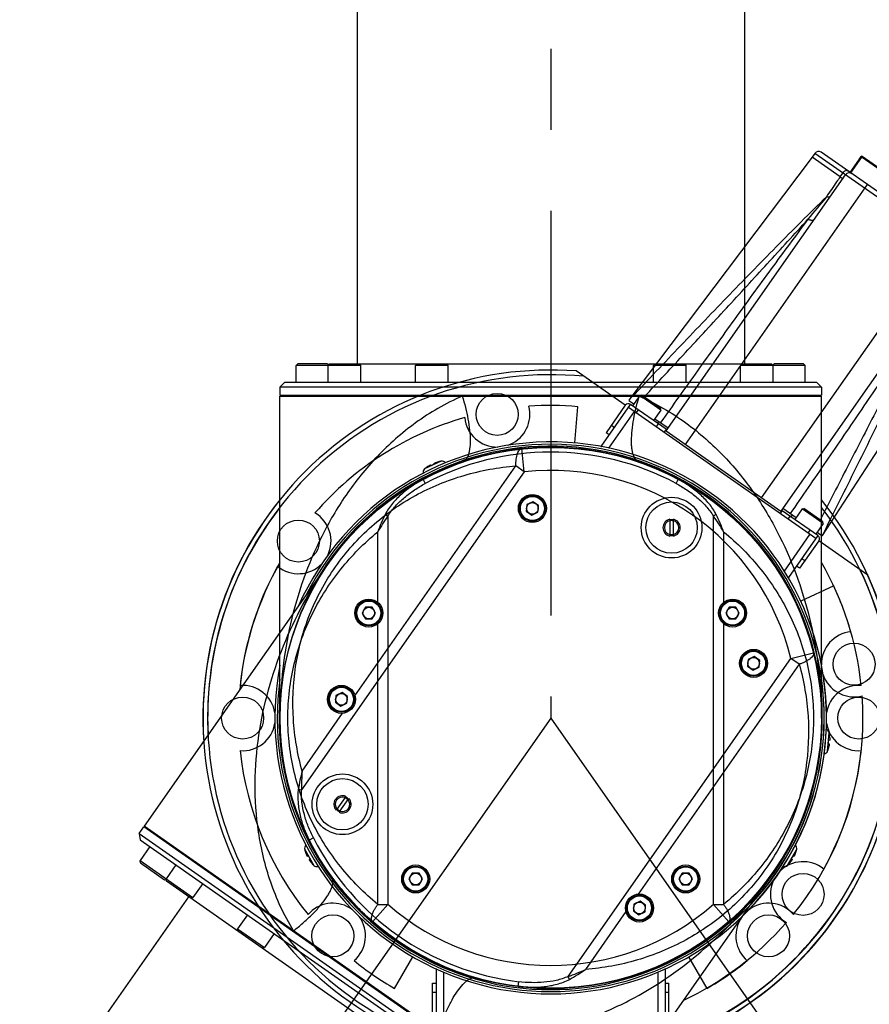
# Model space of a CAD drawing. Header units: millimetres. Extents: x 20 to 4180, y 42 to 2950.
# Tile 77 of 128: x 2436 to 2618, y 1989 to 2200. Entities that reach past the tile are written whole.
import ezdxf

# ---------------------------------------------------------------- set-up
doc = ezdxf.new("R2010")
doc.units = ezdxf.units.MM
doc.header["$LTSCALE"] = 231.275
doc.header["$PDMODE"] = 3
doc.header["$PDSIZE"] = 0.3
doc.linetypes.add('CENTER', pattern=[0.6, 0.375, -0.075, 0.075, -0.075])
doc.layers.get('0').update_dxf_attribs({"linetype": 'CONTINUOUS'})
doc.layers.get('Defpoints').update_dxf_attribs({"linetype": 'CONTINUOUS'})
for name, color, linetype in [('BASE_ASM_PBL25', 7, 'CONTINUOUS'), ('DEFAULT_1', 7, 'CENTER'), ('MIDDLE_ASM_PBL27', 7, 'CONTINUOUS'), ('new_view_6_VBL24', 7, 'CONTINUOUS')]:
    doc.layers.add(name, color=color, linetype=linetype)
doc.styles.get("Standard").update_dxf_attribs({"font": 'malgun.ttf'})
doc.dimstyles.new('DIMSTYLE_3', dxfattribs={"dimtxt": 20, "dimasz": 7.5, "dimexe": 1, "dimexo": 0.5, "dimgap": 4, "dimtad": 1, "dimdec": 1, "dimdsep": 46, "dimtxsty": 'Standard', "dimblk": '_FILLED', "dimblk1": '_FILLED', "dimblk2": '_FILLED', "dimcen": 0.09, "dimclrt": 134, "dimazin": 2, "dimtp": 0.5, "dimtm": 0.5, "dimtfac": 1, "dimtdec": 65535, "dimtofl": 0, "dimtmove": 0, "dimatfit": 3, "dimldrblk": '_FILLED', "dimfxl": 1, "dimtolj": 1, "dimarcsym": 0})
doc.dimstyles.new('DIMSTYLE_4', dxfattribs={"dimtxt": 20, "dimasz": 7.5, "dimexe": 1, "dimexo": 0.5, "dimtad": 1, "dimdsep": 46, "dimtxsty": 'Standard', "dimblk": '_FILLED', "dimblk1": '_FILLED', "dimblk2": '_FILLED', "dimcen": 0.09, "dimclrt": 134, "dimazin": 2, "dimtp": 1.2, "dimtm": 1.2, "dimtfac": 1, "dimtofl": 0, "dimtmove": 0, "dimatfit": 1, "dimldrblk": '_FILLED', "dimfxl": 1, "dimtolj": 1, "dimarcsym": 0})
doc.dimstyles.new('DIMSTYLE_5', dxfattribs={"dimtxt": 20, "dimasz": 7.5, "dimexe": 1, "dimexo": 0.5, "dimtad": 1, "dimdsep": 46, "dimtxsty": 'Standard', "dimblk": '_FILLED', "dimblk1": '_FILLED', "dimblk2": '_FILLED', "dimcen": 0.09, "dimclrt": 134, "dimazin": 2, "dimtp": 0.5, "dimtm": 0.5, "dimtfac": 1, "dimtofl": 0, "dimtmove": 0, "dimatfit": 1, "dimldrblk": '_FILLED', "dimfxl": 1, "dimtolj": 1, "dimarcsym": 0})

# ---------------------------------------------------------------- blocks, each defined once
blk = doc.blocks.new('_FILLED')
at = {"color": 0, "linetype": 'ByBlock'}
blk.add_solid([(0, 0), (-1, 0.2), (-1, -0.2)], dxfattribs=at)
blk = doc.blocks.new('*D6')
at = {"color": 0, "lineweight": -2, "transparency": 16777216}
for p, q in [((2550, 2577.59), (2550, 2659.56)), ((2247.44, 1617.99), (2200.42, 1550.84))]:
    blk.add_line(p, q, dxfattribs=at)
blk.add_arc((2550, 2050.09), 608.47, 90.70623, 234.29377, dxfattribs=at)
at = {"layer": 'Defpoints', "color": 0, "transparency": 16777216}
for p in [(2550, 2577.09), (2550, 2571.01), (2095.46, 2454.6), (2251.22, 1623.38), (2247.73, 1618.4)]:
    blk.add_point(p, dxfattribs=at)
at = {"color": 0, "lineweight": -2, "transparency": 16777216, "xscale": 7.5, "yscale": 7.5, "zscale": 7.5}
for p, rotation in [((2550, 2658.56), 0.35311459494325), ((2200.99, 1551.66), 324.6468854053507)]:
    blk.add_blockref('_FILLED', p, dxfattribs=dict(at, rotation=rotation))
at = {"color": 134, "transparency": 16777216, "insert": (1940.44, 2242.28), "char_height": 20, "width": 59.3333, "attachment_point": 2, "rotation": 72.5, "line_spacing_factor": 0.9}
blk.add_mtext('\\A1;145°', dxfattribs=at)
blk = doc.blocks.new('*D7')
at = {"color": 0, "lineweight": -2, "transparency": 16777216}
for p, q in [((2974.66, 2371.36), (3034.9, 2416.94)), ((3034.9, 2416.94), (3115.84, 2416.94)), ((2549.91, 2050.09), (2550.09, 2050.09)), ((2550, 2050), (2550, 2050.18))]:
    blk.add_line(p, q, dxfattribs=at)
at = {"layer": 'Defpoints', "color": 0, "transparency": 16777216}
for p in [(2968.68, 2366.84), (2131.32, 1733.34)]:
    blk.add_point(p, dxfattribs=at)
at = {"color": 0, "lineweight": -2, "transparency": 16777216, "xscale": 7.5, "yscale": 7.5, "zscale": 7.5, "rotation": 217.1089430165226}
blk.add_blockref('_FILLED', (2968.68, 2366.84), dxfattribs=at)
at = {"color": 134, "transparency": 16777216, "insert": (3031.68, 2444.23), "char_height": 20, "width": 88, "attachment_point": 1, "line_spacing_factor": 0.9}
blk.add_mtext('\\A1;%%C1050', dxfattribs=at)
blk = doc.blocks.new('*D8')
at = {"color": 0, "lineweight": -2, "transparency": 16777216}
for p, q in [((2739.09, 2130.12), (3100.7, 2283.17)), ((3100.7, 2283.17), (3202.27, 2283.17)), ((2549.91, 2050.09), (2550.09, 2050.09)), ((2550, 2050), (2550, 2050.18))]:
    blk.add_line(p, q, dxfattribs=at)
at = {"layer": 'Defpoints', "color": 0, "transparency": 16777216}
for p in [(2732.18, 2127.2), (2367.82, 1972.98)]:
    blk.add_point(p, dxfattribs=at)
at = {"color": 0, "lineweight": -2, "transparency": 16777216, "xscale": 7.5, "yscale": 7.5, "zscale": 7.5, "rotation": 202.9404334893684}
blk.add_blockref('_FILLED', (2732.18, 2127.2), dxfattribs=at)
at = {"color": 134, "transparency": 16777216, "insert": (3097.09, 2310.47), "char_height": 20, "width": 109.4074, "attachment_point": 1, "line_spacing_factor": 0.9}
blk.add_mtext('\\A1;%%C395.65', dxfattribs=at)
blk = doc.blocks.new('BASE_ASM_PBL25', base_point=(2630.33, 1941.71))
at = {"layer": 'BASE_ASM_PBL25', "color": 7}
for p, q in [((2577.63, 1971.82), (2579.59, 1968.43)), ((2577.63, 1971.82), (2577.67, 1971.66)), ((2577.68, 1971.67), (2577.67, 1971.66)), ((2681.07, 1968.43), (2683.03, 1971.82)), ((2682.99, 1971.66), (2682.98, 1971.67)), ((2682.99, 1971.66), (2683.03, 1971.82)), ((2578.4, 1970.43), (2578.24, 1970.34)), ((2578.61, 1969.7), (2578.76, 1969.79)), ((2579.47, 1968.55), (2579.48, 1968.55)), ((2681.18, 1968.55), (2681.19, 1968.55)), ((2681.89, 1969.79), (2682.05, 1969.7)), ((2682.41, 1970.34), (2682.26, 1970.43)), ((2578.77, 1958.32), (2578.34, 1957.87)), ((2596.88, 1942.05), (2600.78, 1948.81)), ((2659.88, 1948.81), (2663.78, 1942.05)), ((2671.99, 1948.43), (2672.44, 1948)), ((2605.93, 1946.16), (2605.83, 1946.16)), ((2605.83, 1935.19), (2605.83, 1946.16)), ((2607.33, 1945.55), (2607.33, 1935.99)), ((2653.33, 1935.99), (2653.33, 1945.55)), ((2654.83, 1946.16), (2654.72, 1946.16)), ((2654.83, 1946.16), (2654.83, 1935.19)), ((2605.03, 1943.19), (2605.83, 1943.19)), ((2605.03, 1935.99), (2605.03, 1943.19)), ((2605.83, 1941.19), (2605.03, 1941.19)), ((2654.83, 1943.19), (2655.63, 1943.19)), ((2655.63, 1941.19), (2654.83, 1941.19)), ((2655.63, 1935.99), (2655.63, 1943.19)), ((2592.19, 1935.99), (2605.03, 1935.99)), ((2605.83, 1935.99), (2654.83, 1935.99)), ((2605.83, 1935.19), (2615.13, 1935.19)), ((2606.38, 1932.44), (2606.38, 1935.19)), ((2607.83, 1935.99), (2607.83, 1935.19)), ((2611.88, 1932.44), (2611.88, 1935.19)), ((2612.85, 1935.01), (2612.85, 1934.69)), ((2613.13, 1935.19), (2613.13, 1935.99)), ((2615.13, 1935.99), (2615.13, 1935.19)), ((2645.33, 1935.49), (2615.33, 1935.49)), ((2615.33, 1868.49), (2615.33, 1935.49)), ((2620.33, 1935.49), (2620.33, 1867.49)), ((2640.33, 1867.49), (2640.33, 1935.49)), ((2645.33, 1935.49), (2645.33, 1868.49)), ((2645.53, 1935.19), (2645.53, 1935.99)), ((2645.53, 1935.19), (2654.83, 1935.19)), ((2647.53, 1935.99), (2647.53, 1935.19)), ((2647.8, 1934.69), (2647.81, 1935.01)), ((2648.78, 1932.44), (2648.78, 1935.19)), ((2652.83, 1935.19), (2652.83, 1935.99)), ((2654.28, 1932.44), (2654.28, 1935.19)), ((2655.63, 1935.99), (2668.46, 1935.99)), ((2606.38, 1934.69), (2605.03, 1934.69)), ((2605.03, 1934.69), (2605.04, 1934.62)), ((2605.03, 1934.63), (2607.33, 1869.49)), ((2615.33, 1934.69), (2611.88, 1934.69)), ((2648.78, 1934.69), (2645.33, 1934.69)), ((2653.33, 1869.49), (2655.63, 1934.65)), ((2655.63, 1934.69), (2654.28, 1934.69)), ((2606.38, 1932.44), (2611.88, 1932.44)), ((2606.38, 1932.44), (2606.63, 1932.19)), ((2606.63, 1932.19), (2611.63, 1932.19)), ((2611.88, 1932.44), (2611.63, 1932.19)), ((2648.78, 1932.44), (2654.28, 1932.44)), ((2648.78, 1932.44), (2649.03, 1932.19)), ((2649.03, 1932.19), (2654.03, 1932.19)), ((2654.28, 1932.44), (2654.03, 1932.19)), ((2646.02, 1869.49), (2653.33, 1869.49)), ((2646.02, 1869.49), (2646.02, 1868.49)), ((2653.33, 1868.49), (2653.33, 1869.49)), ((2607.33, 1868.49), (2653.33, 1868.49)), ((2608.33, 1867.49), (2652.33, 1867.49)), ((2644.65, 1863.39), (2644.65, 1867.49)), ((2644.67, 1863.39), (2644.67, 1867.49)), ((2644.79, 1867.49), (2644.79, 1863.39)), ((2644.83, 1863.39), (2644.83, 1867.49)), ((2615.83, 1863.39), (2644.79, 1863.39)), ((2616.03, 1863.19), (2644.63, 1863.19)), ((2644.77, 1863.29), (2644.8, 1863.29)), ((2644.79, 1864.09), (2644.8, 1863.29))]:
    blk.add_line(p, q, dxfattribs=at)
for centre in [(2564.33, 1999.99), (2696.33, 1999.99), (2583.66, 1953.32), (2677, 1953.32)]:
    blk.add_circle(centre, 4.5, dxfattribs=at)
for centre, radius, start, end in [((2630.33, 1999.99), 74.5, 141.1303, 239.2112), ((2630.33, 1999.99), 74.5, 300.7888, 38.8697), ((2630.33, 1999.99), 73.5, 142.1078, 240.5457), ((2630.33, 1999.99), 73.5, 299.4543, 37.8922), ((2630.33, 1999.99), 66.9, 150.1151, 174.0116), ((2630.33, 1999.99), 66.9, 5.9884, 29.8849), ((2630.33, 1999.99), 59.1, 168.9464, 11.0536), ((2564.33, 1999.99), 7, 9.0034, 94.3827), ((2630.33, 1999.99), 58.6, 171.8215, 8.1785), ((2696.33, 1999.99), 7, 85.6173, 170.9865), ((2630.33, 1999.99), 58.2, 175.2505, 4.7495), ((2564.33, 1999.99), 7, 265.6173, 350.9865), ((2696.33, 1999.99), 7, 189.0034, 274.3827), ((2630.33, 1999.99), 66.9, 185.9884, 219.0116), ((2630.33, 1999.99), 66.9, 320.9884, 354.0116), ((2578.6, 1972.06), 1, 136.1452, 193.743), ((2584.43, 1973.49), 6.99, 195.0784, 202.465), ((2676.23, 1973.49), 6.99, 337.535, 344.9216), ((2682.06, 1972.06), 1, 346.257, 43.8548), ((2584.43, 1973.49), 6.76, 206.8933, 213.1072), ((2584.43, 1973.49), 6.99, 217.535, 224.9216), ((2584.43, 1973.49), 7, 224.9006, 226.257), ((2676.23, 1973.49), 7, 313.743, 315.0994), ((2676.23, 1973.49), 6.99, 315.0784, 322.465), ((2676.23, 1973.49), 6.76, 326.8933, 333.1072), ((2580.28, 1969.15), 1, 226.257, 283.9274), ((2680.38, 1969.15), 1, 256.0726, 313.743), ((2583.66, 1953.32), 7, 54.1349, 134.3389), ((2677, 1953.32), 7, 40.6173, 125.8644), ((2583.66, 1953.32), 7, 310.6173, 36.0274), ((2677, 1953.32), 7, 143.974, 224.3389), ((2630.33, 1999.99), 66.9, 230.9884, 240), ((2630.33, 1999.99), 66.9, 300, 309.0116), ((2603.83, 1946.16), 2, 0, 1.4476), ((2656.83, 1946.16), 2, 178.5524, 180), ((2605.83, 1935.99), 0.8, 180, 270), ((2611.85, 1934.99), 1, 1.1459, 11.5406), ((2648.81, 1934.99), 1, 168.4594, 178.8541), ((2654.83, 1935.99), 0.8, 270, 360), ((2611.06, 1934.19), 1, 30.011, 35.4439), ((2649.59, 1934.19), 1, 144.5561, 149.989), ((26.66, 2084.47), 2627.68, 355.42084, 355.55636), ((2644.33, 1868.49), 1, 270, 360), ((2652.33, 1868.49), 1, 270, 360), ((2644.59, 1863.39), 0.2, 269.9254, 359.9265), ((2644.63, 1863.39), 0.2, 270.0031, 329.9974)]:
    blk.add_arc(centre, radius, start, end, dxfattribs=at)
for points, knots in [([(2578.24, 1970.34), (2578.24, 1970.34), (2578.23, 1970.34), (2578.21, 1970.35), (2578.2, 1970.37), (2578.17, 1970.41), (2578.12, 1970.5), (2578.05, 1970.63), (2578, 1970.75), (2577.97, 1970.82)], [0, 0, 0, 0, 0.029508, 0.054619, 0.087956, 0.179467, 0.302146, 0.622344, 1, 1, 1, 1]), ([(2682.69, 1970.82), (2682.66, 1970.75), (2682.61, 1970.63), (2682.54, 1970.5), (2682.49, 1970.41), (2682.46, 1970.37), (2682.44, 1970.35), (2682.43, 1970.34), (2682.42, 1970.34), (2682.41, 1970.34)], [0, 0, 0, 0, 0.377656, 0.697854, 0.820533, 0.912044, 0.945381, 0.970492, 1, 1, 1, 1]), ([(2578.88, 1969.23), (2578.84, 1969.28), (2578.77, 1969.39), (2578.68, 1969.52), (2578.63, 1969.6), (2578.61, 1969.65), (2578.61, 1969.67), (2578.6, 1969.69), (2578.61, 1969.7), (2578.61, 1969.7)], [0, 0, 0, 0, 0.377656, 0.697854, 0.820533, 0.912044, 0.945381, 0.970492, 1, 1, 1, 1]), ([(2682.05, 1969.7), (2682.05, 1969.7), (2682.05, 1969.69), (2682.05, 1969.67), (2682.04, 1969.65), (2682.02, 1969.6), (2681.97, 1969.52), (2681.89, 1969.39), (2681.81, 1969.28), (2681.77, 1969.23)], [0, 0, 0, 0, 0.029508, 0.054619, 0.087956, 0.179467, 0.302146, 0.622344, 1, 1, 1, 1]), ([(2605.04, 1934.62), (2605.78, 1929.62), (2607.27, 1919.62), (2609.57, 1904.62), (2611.59, 1892.13), (2613.32, 1882.15), (2614.23, 1877.17), (2614.7, 1874.68)], [0, 0, 0, 0, 0.249665, 0.499632, 0.749821, 0.874927, 1, 1, 1, 1]), ([(2613.33, 1934.69), (2613.36, 1930.16), (2613.44, 1921.12), (2613.6, 1907.6), (2613.84, 1894.19), (2614.07, 1885.3), (2614.21, 1880.88)], [0, 0, 0, 0, 0.252469, 0.503875, 0.753532, 1, 1, 1, 1]), ([(2645.96, 1874.68), (2646.43, 1877.17), (2647.34, 1882.15), (2649.07, 1892.13), (2651.09, 1904.63), (2653.39, 1919.64), (2654.88, 1929.64), (2655.62, 1934.64)], [0, 0, 0, 0, 0.125073, 0.250179, 0.500369, 0.750335, 1, 1, 1, 1]), ([(2646.45, 1880.88), (2646.58, 1885.3), (2646.82, 1894.19), (2647.05, 1907.6), (2647.22, 1921.12), (2647.29, 1930.16), (2647.33, 1934.69)], [0, 0, 0, 0, 0.246449, 0.496115, 0.747527, 1, 1, 1, 1]), ([(2614.21, 1880.88), (2613.93, 1883.01), (2613.38, 1887.28), (2612.27, 1895.83), (2610.85, 1906.52), (2609.11, 1919.35), (2607.92, 1927.91), (2607.32, 1932.19)], [0, 0, 0, 0, 0.124697, 0.249537, 0.499507, 0.749699, 1, 1, 1, 1]), ([(2653.34, 1932.19), (2652.74, 1927.91), (2651.55, 1919.35), (2649.81, 1906.52), (2648.39, 1895.83), (2647.27, 1887.28), (2646.72, 1883.01), (2646.45, 1880.88)], [0, 0, 0, 0, 0.250301, 0.500493, 0.750463, 0.875303, 1, 1, 1, 1]), ([(2645.33, 1880.24), (2645.33, 1880.28), (2645.34, 1880.35), (2645.4, 1880.45), (2645.5, 1880.54), (2645.64, 1880.63), (2645.8, 1880.71), (2646.07, 1880.8), (2646.29, 1880.85), (2646.45, 1880.88)], [0, 0, 0, 0, 0.074049, 0.156848, 0.254471, 0.369571, 0.502994, 0.65373, 1, 1, 1, 1]), ([(2645.33, 1874.07), (2645.33, 1874.12), (2645.36, 1874.25), (2645.5, 1874.42), (2645.7, 1874.57), (2645.87, 1874.64), (2645.96, 1874.68)], [0, 0, 0, 0, 0.190137, 0.411222, 0.679997, 1, 1, 1, 1]), ([(2646.02, 1869.49), (2646.02, 1869.92), (2646.01, 1871.01), (2645.99, 1872.74), (2645.97, 1874.04), (2645.96, 1874.68)], [0, 0, 0, 0, 0.25159, 0.627056, 1, 1, 1, 1]), ([(2646.02, 1869.49), (2645.99, 1869.49), (2645.94, 1869.49), (2645.84, 1869.49), (2645.73, 1869.49), (2645.61, 1869.49), (2645.52, 1869.49), (2645.47, 1869.49), (2645.43, 1869.49), (2645.4, 1869.49), (2645.37, 1869.49), (2645.35, 1869.49), (2645.34, 1869.49), (2645.33, 1869.49), (2645.33, 1869.49), (2645.33, 1869.49), (2645.33, 1869.49)], [0, 0, 0, 0, 0.117333, 0.22831, 0.429366, 0.601578, 0.744122, 0.803899, 0.855832, 0.899841, 0.935871, 0.96389, 0.983893, 0.990905, 0.995917, 1, 1, 1, 1]), ([(2645.34, 1867.49), (2645.38, 1867.49), (2645.48, 1867.5), (2645.61, 1867.56), (2645.73, 1867.65), (2645.87, 1867.83), (2645.99, 1868.11), (2646.02, 1868.36), (2646.02, 1868.49)], [0, 0, 0, 0, 0.101212, 0.206626, 0.319392, 0.441096, 0.709397, 1, 1, 1, 1]), ([(2644.47, 1863.19), (2644.5, 1863.19), (2644.54, 1863.2), (2644.6, 1863.24), (2644.64, 1863.31), (2644.65, 1863.36), (2644.65, 1863.39)], [0, 0, 0, 0, 0.233239, 0.476645, 0.733716, 1, 1, 1, 1]), ([(2644.47, 1863.19), (2644.5, 1863.19), (2644.55, 1863.2), (2644.62, 1863.24), (2644.66, 1863.31), (2644.67, 1863.36), (2644.67, 1863.39)], [0, 0, 0, 0, 0.248739, 0.498219, 0.748742, 1, 1, 1, 1])]:
    blk.add_open_spline(points, degree=3, knots=knots, dxfattribs=at)
blk.add_open_spline([(2644.83, 1863.39), (2644.83, 1863.35), (2644.82, 1863.32), (2644.8, 1863.29)], degree=3, dxfattribs=at)
blk = doc.blocks.new('MIDDLE_ASM_PBL27', base_point=(2630.33, 2112.81))
at = {"layer": 'MIDDLE_ASM_PBL27', "color": 7}
for p, q in [((2588.83, 2249.09), (2588.83, 2075.89)), ((2671.83, 2249.09), (2671.83, 2075.89)), ((2576.18, 2075.89), (2575.83, 2075.54)), ((2589.66, 2075.54), (2575.83, 2075.54)), ((2575.83, 2071.89), (2575.83, 2075.54)), ((2582.48, 2075.89), (2576.18, 2075.89)), ((2582.48, 2075.89), (2582.74, 2075.62)), ((2583.01, 2075.89), (2582.66, 2075.54)), ((2582.66, 2071.89), (2582.66, 2075.54)), ((2583.01, 2075.89), (2677.64, 2075.89)), ((2589.31, 2075.89), (2589.66, 2075.54)), ((2589.66, 2071.89), (2589.66, 2075.54)), ((2601.68, 2075.89), (2601.33, 2075.54)), ((2608.33, 2075.54), (2601.33, 2075.54)), ((2601.33, 2071.89), (2601.33, 2075.54)), ((2607.98, 2075.89), (2608.33, 2075.54)), ((2608.33, 2071.89), (2608.33, 2075.54)), ((2652.68, 2075.89), (2652.33, 2075.54)), ((2659.33, 2075.54), (2652.33, 2075.54)), ((2652.33, 2071.89), (2652.33, 2075.54)), ((2658.98, 2075.89), (2659.33, 2075.54)), ((2659.33, 2071.89), (2659.33, 2075.54)), ((2671.34, 2075.89), (2670.99, 2075.54)), ((2684.83, 2075.54), (2670.99, 2075.54)), ((2670.99, 2071.89), (2670.99, 2075.54)), ((2677.64, 2075.89), (2677.99, 2075.54)), ((2678.18, 2075.89), (2677.91, 2075.62)), ((2677.99, 2071.89), (2677.99, 2075.54)), ((2684.48, 2075.89), (2678.18, 2075.89)), ((2684.48, 2075.89), (2684.83, 2075.54)), ((2684.83, 2071.89), (2684.83, 2075.54)), ((2572.33, 2070.89), (2573.33, 2071.89)), ((2688.33, 2070.89), (2572.33, 2070.89)), ((2572.33, 2070.89), (2572.33, 2069.19)), ((2687.33, 2071.89), (2573.33, 2071.89)), ((2688.33, 2070.89), (2687.33, 2071.89)), ((2688.33, 2070.89), (2688.33, 2069.19)), ((2572.33, 2069.19), (2688.33, 2069.19)), ((2572.33, 2068.99), (2688.33, 2068.99)), ((2572.33, 1999.99), (2572.33, 2068.99)), ((2574.33, 2069.19), (2574.33, 2068.99)), ((2686.33, 2069.19), (2686.33, 2068.99)), ((2688.33, 1999.99), (2688.33, 2068.99)), ((2602.99, 2051.14), (2603.46, 2050.26)), ((2657.19, 2050.26), (2657.66, 2051.14)), ((2594.86, 2043.61), (2595.46, 2043.26)), ((2595.46, 2043.26), (2595.46, 1960.07)), ((2655.83, 2042.59), (2655.83, 2038.98)), ((2656.63, 2038.98), (2656.63, 2042.59)), ((2665.2, 1960.07), (2665.2, 2043.26)), ((2593.28, 2024.79), (2593.28, 2039.9)), ((2667.38, 2039.9), (2667.38, 2024.79)), ((2590.63, 2023.74), (2589.91, 2022.49)), ((2592.08, 2023.74), (2590.63, 2023.74)), ((2592.8, 2022.49), (2592.08, 2023.74)), ((2668.58, 2023.74), (2667.86, 2022.49)), ((2670.02, 2023.74), (2668.58, 2023.74)), ((2670.74, 2022.49), (2670.02, 2023.74)), ((2589.91, 2022.49), (2590.63, 2021.24)), ((2592.08, 2021.24), (2592.8, 2022.49)), ((2667.86, 2022.49), (2668.58, 2021.24)), ((2670.02, 2021.24), (2670.74, 2022.49)), ((2590.63, 2021.24), (2592.08, 2021.24)), ((2593.28, 1960.07), (2593.28, 2020.18)), ((2667.38, 2020.18), (2667.38, 1960.07)), ((2668.58, 2021.24), (2670.02, 2021.24)), ((2688.32, 2000.83), (2688.32, 2000.81)), ((2688.32, 2000.83), (2688.32, 2000.81)), ((2600.68, 1966.76), (2599.96, 1965.51)), ((2602.12, 1966.76), (2600.68, 1966.76)), ((2602.85, 1965.51), (2602.12, 1966.76)), ((2658.53, 1966.76), (2657.81, 1965.51)), ((2659.97, 1966.76), (2658.53, 1966.76)), ((2660.7, 1965.51), (2659.97, 1966.76)), ((2599.96, 1965.51), (2600.68, 1964.26)), ((2602.12, 1964.26), (2602.85, 1965.51)), ((2657.81, 1965.51), (2658.53, 1964.26)), ((2659.97, 1964.26), (2660.7, 1965.51)), ((2600.68, 1964.26), (2602.12, 1964.26)), ((2658.53, 1964.26), (2659.97, 1964.26)), ((2595.46, 1960.07), (2592.17, 1956.31)), ((2593.28, 1960.07), (2595.46, 1960.07)), ((2665.2, 1960.07), (2667.38, 1960.07)), ((2665.2, 1960.07), (2668.49, 1956.31))]:
    blk.add_line(p, q, dxfattribs=at)
for centre, radius in [((2630.33, 1999.99), 58), ((2656.23, 2040.79), 6.5), ((2656.23, 2040.79), 5.5), ((2591.36, 2022.49), 3), ((2591.36, 2022.49), 2.75), ((2591.36, 2022.49), 2.58), ((2591.36, 2022.49), 1.25), ((2669.3, 2022.49), 3), ((2669.3, 2022.49), 2.75), ((2669.3, 2022.49), 2.58), ((2669.3, 2022.49), 1.25), ((2601.4, 1965.51), 3), ((2601.4, 1965.51), 2.75), ((2601.4, 1965.51), 2.58), ((2601.4, 1965.51), 1.25), ((2659.25, 1965.51), 3), ((2659.25, 1965.51), 2.75), ((2659.25, 1965.51), 2.58), ((2659.25, 1965.51), 1.25)]:
    blk.add_circle(centre, radius, dxfattribs=at)
for centre, radius, start, end in [((2630.33, 1999.99), 57, 61.8799, 118.1201), ((2632.79, 1991.27), 67.06, 104.5585, 105.7373), ((2632.13, 1993.78), 64.46, 104.2649, 104.5524), ((2624.68, 2028.66), 33.36, 153.3844, 160.3163), ((2622.95, 2023.03), 34.14, 143.6545, 150.3776), ((2656.23, 2040.79), 1.85, 102.4869, 257.5131), ((2656.23, 2040.79), 1.7, 76.3898, 103.6102), ((2656.23, 2040.79), 1.85, 282.4869, 77.5131), ((2637.91, 2023.16), 33.89, 29.5983, 36.371), ((2656.23, 2040.79), 1.55, 104.9552, 255.0448), ((2656.23, 2040.79), 1.5, 74.534, 105.466), ((2656.23, 2040.79), 1.55, 284.9552, 75.0448), ((2656.23, 2040.79), 1.5, 254.534, 285.466), ((2656.23, 2040.79), 1.7, 256.3898, 283.6102), ((2630.33, 1999.99), 53, 228.8565, 311.1435)]:
    blk.add_arc(centre, radius, start, end, dxfattribs=at)
for points, knots in [([(2611.39, 2068.99), (2609.6, 2068.21), (2606.16, 2066.47), (2599.85, 2062.36), (2592.99, 2056.3), (2586.32, 2047.99), (2579.44, 2036.25), (2573.9, 2020.48), (2572.39, 2007.33), (2572.33, 2000.83)], [0, 0, 0, 0, 0.070694, 0.139618, 0.272506, 0.400222, 0.524144, 0.764364, 1, 1, 1, 1]), ([(2611.39, 2068.99), (2611.64, 2068.18), (2612.1, 2066.54), (2612.63, 2064.1), (2612.98, 2061.73), (2613.12, 2059.57), (2613.03, 2057.97), (2612.83, 2056.89), (2612.64, 2056.24), (2612.39, 2055.7), (2612.1, 2055.28), (2611.77, 2054.98), (2611.52, 2054.85), (2611.39, 2054.81)], [0, 0, 0, 0, 0.170144, 0.340847, 0.503932, 0.65083, 0.774279, 0.826289, 0.871631, 0.910538, 0.943978, 0.973279, 1, 1, 1, 1]), ([(2649.26, 2068.99), (2649.01, 2068.18), (2648.56, 2066.55), (2648.02, 2064.1), (2647.67, 2061.73), (2647.56, 2059.86), (2647.59, 2058.52), (2647.68, 2057.65), (2647.82, 2056.88), (2648.02, 2056.24), (2648.26, 2055.7), (2648.55, 2055.28), (2648.89, 2054.98), (2649.14, 2054.85), (2649.26, 2054.81)], [0, 0, 0, 0, 0.170006, 0.340805, 0.503921, 0.650757, 0.715815, 0.774469, 0.826386, 0.871629, 0.910564, 0.944043, 0.973307, 1, 1, 1, 1]), ([(2649.26, 2068.99), (2651.05, 2068.21), (2654.5, 2066.47), (2660.81, 2062.36), (2667.66, 2056.3), (2674.33, 2047.99), (2681.21, 2036.25), (2686.75, 2020.48), (2688.26, 2007.33), (2688.32, 2000.83)], [0, 0, 0, 0, 0.070694, 0.139618, 0.272506, 0.400222, 0.524144, 0.764364, 1, 1, 1, 1]), ([(2646.05, 2055.81), (2644.85, 2056.15), (2642.41, 2056.77), (2637.47, 2057.69), (2631.19, 2058.22), (2624.89, 2057.89), (2619.92, 2057.11), (2617.46, 2056.56), (2616.25, 2056.26)], [0, 0, 0, 0, 0.124747, 0.2497, 0.499874, 0.750116, 0.875152, 1, 1, 1, 1]), ([(2602.99, 2051.14), (2601.36, 2050.27), (2599.02, 2048.7), (2596.71, 2046.37), (2595.57, 2044.86), (2595.08, 2044.04), (2594.86, 2043.61)], [0, 0, 0, 0, 0.494193, 0.744422, 0.871654, 1, 1, 1, 1]), ([(2665.79, 2043.61), (2665.37, 2044.44), (2664.57, 2045.61), (2663.31, 2047), (2661.96, 2048.29), (2660.1, 2049.73), (2658.49, 2050.7), (2657.66, 2051.14)], [0, 0, 0, 0, 0.2497, 0.374756, 0.499827, 0.749875, 1, 1, 1, 1]), ([(2595.46, 2043.26), (2595.69, 2043.65), (2596.2, 2044.4), (2597.35, 2045.78), (2598.98, 2047.32), (2601.14, 2048.92), (2602.67, 2049.84), (2603.46, 2050.26)], [0, 0, 0, 0, 0.12604, 0.252115, 0.50196, 0.750204, 1, 1, 1, 1]), ([(2657.19, 2050.26), (2657.98, 2049.84), (2659.53, 2048.92), (2661.69, 2047.31), (2663.32, 2045.76), (2664.46, 2044.39), (2664.97, 2043.64), (2665.2, 2043.26)], [0, 0, 0, 0, 0.250136, 0.500056, 0.75006, 0.874594, 1, 1, 1, 1]), ([(2665.79, 2043.61), (2665.75, 2043.58), (2665.55, 2043.47), (2665.35, 2043.35), (2665.2, 2043.26)], [0, 0, 0, 0, 0.216551, 1, 1, 1, 1]), ([(2667.38, 2039.9), (2667.15, 2040.53), (2666.66, 2041.78), (2666.1, 2043), (2665.79, 2043.61)], [0, 0, 0, 0, 0.498497, 1, 1, 1, 1]), ([(2593.28, 1960.07), (2590.37, 1962.47), (2585.02, 1967.86), (2579.91, 1975.86), (2576.93, 1982.84), (2575.27, 1988.38), (2574.24, 1994.13), (2573.9, 2000.01), (2574.25, 2005.86), (2575.27, 2011.6), (2576.93, 2017.13), (2579.91, 2024.12), (2585.03, 2032.12), (2590.37, 2037.51), (2593.28, 2039.9)], [0, 0, 0, 0, 0.123585, 0.246862, 0.308879, 0.372004, 0.435911, 0.500228, 0.564527, 0.62784, 0.691009, 0.753284, 0.876578, 1, 1, 1, 1]), ([(2667.38, 2039.9), (2670.29, 2037.51), (2675.63, 2032.11), (2680.74, 2024.11), (2683.73, 2017.13), (2685.39, 2011.6), (2686.41, 2005.84), (2686.76, 1999.97), (2686.41, 1994.11), (2685.39, 1988.37), (2683.73, 1982.84), (2680.74, 1975.86), (2675.63, 1967.85), (2670.29, 1962.47), (2667.38, 1960.07)], [0, 0, 0, 0, 0.123588, 0.24686, 0.308877, 0.371999, 0.435909, 0.500226, 0.564525, 0.627838, 0.691009, 0.753282, 0.876579, 1, 1, 1, 1]), ([(2592.17, 1956.31), (2592.1, 1956.37), (2591.98, 1956.53), (2591.91, 1956.86), (2591.93, 1957.27), (2592.04, 1957.76), (2592.25, 1958.3), (2592.53, 1958.89), (2592.88, 1959.49), (2593.14, 1959.88), (2593.28, 1960.07)], [0, 0, 0, 0, 0.064394, 0.141739, 0.239333, 0.359248, 0.500399, 0.658233, 0.826885, 1, 1, 1, 1]), ([(2667.38, 1960.07), (2667.52, 1959.88), (2667.78, 1959.49), (2668.13, 1958.89), (2668.41, 1958.3), (2668.61, 1957.76), (2668.72, 1957.27), (2668.74, 1956.86), (2668.67, 1956.53), (2668.56, 1956.37), (2668.49, 1956.31)], [0, 0, 0, 0, 0.173115, 0.341767, 0.499602, 0.640752, 0.760667, 0.858262, 0.935606, 1, 1, 1, 1])]:
    blk.add_open_spline(points, degree=3, knots=knots, dxfattribs=at)
blk = doc.blocks.new('NEW_VIEW_6_VBL24', base_point=(2630.33, 2199.46))
at = {"layer": 'BASE_ASM_PBL25'}
blk.add_blockref('BASE_ASM_PBL25', (2630.33, 1941.71), dxfattribs=at)
at = {"layer": 'MIDDLE_ASM_PBL27'}
blk.add_blockref('MIDDLE_ASM_PBL27', (2630.33, 2112.81), dxfattribs=at)
blk = doc.blocks.new('rotated0452N')
at = {"layer": 'MIDDLE_ASM_PBL27', "color": 7}
for p, q in [((4991.52, 2226.53), (4990.99, 2231.5)), ((4991.52, 2226.53), (4943.81, 2158.39)), ((4955.26, 2178.55), (4989.74, 2227.78)), ((4991.52, 2226.53), (4989.74, 2227.78)), ((4993.4, 2220.1), (4992.09, 2219.49)), ((4994.58, 2219.28), (4993.4, 2220.1)), ((4992.09, 2219.49), (4991.97, 2218.06)), ((4991.97, 2218.06), (4993.15, 2217.23)), ((4993.15, 2217.23), (4994.46, 2217.84)), ((4994.46, 2217.84), (4994.58, 2219.28)), ((4949.68, 2207.1), (4910.11, 2150.58)), ((4949.21, 2206.41), (4949.22, 2206.43)), ((4949.21, 2206.41), (4949.22, 2206.43)), ((5000.94, 2118.39), (5048.65, 2186.53)), ((5039.48, 2186.31), (5039.35, 2184.87)), ((5040.79, 2186.92), (5039.48, 2186.31)), ((5041.97, 2186.09), (5040.79, 2186.92)), ((5041.84, 2184.66), (5041.97, 2186.09)), ((5048.65, 2186.53), (5053.51, 2187.73)), ((5050.44, 2185.28), (5048.65, 2186.53)), ((5050.44, 2185.28), (5015.96, 2136.04)), ((5039.35, 2184.87), (5040.54, 2184.05)), ((5040.54, 2184.05), (5041.84, 2184.66)), ((4951.18, 2178.59), (4951.06, 2177.15)), ((4952.49, 2179.2), (4951.18, 2178.59)), ((4953.67, 2178.37), (4952.49, 2179.2)), ((4953.55, 2176.93), (4953.67, 2178.37)), ((4951.06, 2177.15), (4952.24, 2176.32)), ((4952.24, 2176.32), (4953.55, 2176.93)), ((4943.95, 2162.39), (4952.62, 2174.77)), ((4953.29, 2156.98), (4951.21, 2154.02)), ((4951.87, 2153.56), (4953.94, 2156.52)), ((4909.02, 2149.03), (4909.99, 2150.42)), ((5005.01, 2083.88), (4909.99, 2150.42)), ((5005.13, 2084.05), (4910.11, 2150.58)), ((4909.02, 2149.03), (5004.04, 2082.49)), ((4909.02, 2149.03), (4909.26, 2147.63)), ((4911.63, 2149.27), (4911.75, 2149.44)), ((4946.35, 2148.07), (4945.46, 2147.61)), ((4911.31, 2146.2), (4909.22, 2143.21)), ((4909.26, 2147.63), (5002.65, 2082.25)), ((4909.22, 2143.21), (4920.55, 2135.28)), ((4909.3, 2142.72), (4909.22, 2143.21)), ((4909.3, 2142.72), (4914.46, 2139.11)), ((4916.91, 2142.28), (4914.82, 2139.29)), ((5044.71, 2140.57), (5005.13, 2084.05)), ((4914.46, 2139.11), (4914.84, 2139.17)), ((4914.9, 2138.8), (4914.82, 2139.29)), ((4992.42, 2084.52), (4914.9, 2138.8)), ((4922.64, 2138.27), (4920.55, 2135.28)), ((4820.32, 1993.59), (4919.67, 2135.47)), ((4920.06, 2135.19), (4920.55, 2135.28)), ((5015.03, 2133.88), (5014.91, 2132.44)), ((5016.34, 2134.49), (5015.03, 2133.88)), ((5017.52, 2133.66), (5016.34, 2134.49)), ((5017.4, 2132.23), (5017.52, 2133.66)), ((4932.2, 2131.57), (4930.11, 2128.58)), ((5013.32, 2132.27), (5004.65, 2119.89)), ((5014.91, 2132.44), (5016.09, 2131.62)), ((5016.09, 2131.62), (5017.4, 2132.23)), ((4930.11, 2128.58), (4935.84, 2124.57)), ((4930.19, 2128.1), (4930.11, 2128.58)), ((4937.93, 2127.56), (4935.84, 2124.57)), ((4935.35, 2124.48), (4935.84, 2124.57)), ((5001.23, 2117.76), (5000.94, 2118.39)), ((4990.25, 2116.26), (4990.37, 2117.25))]:
    blk.add_line(p, q, dxfattribs=at)
for centre, radius in [((4997.2, 2173.84), 58), ((4993.27, 2218.67), 3), ((4993.27, 2218.67), 2.75), ((4993.27, 2218.67), 2.58), ((4993.27, 2218.67), 1.25), ((5040.66, 2185.48), 3), ((5040.66, 2185.48), 2.75), ((5040.66, 2185.48), 2.58), ((5040.66, 2185.48), 1.25), ((4952.37, 2177.76), 3), ((4952.37, 2177.76), 2.75), ((4952.37, 2177.76), 2.58), ((4952.37, 2177.76), 1.25), ((4952.58, 2155.27), 6.5), ((4952.58, 2155.27), 5.5), ((5016.21, 2133.05), 3), ((5016.21, 2133.05), 2.75), ((5016.21, 2133.05), 2.58), ((5016.21, 2133.05), 1.25)]:
    blk.add_circle(centre, radius, dxfattribs=at)
for centre, radius, start, end in [((4997.2, 2173.84), 53, 13.8565, 96.1435), ((4977.69, 2159.2), 33.89, 174.5983, 181.371), ((4952.58, 2155.27), 1.85, 67.4869, 222.5131), ((4952.58, 2155.27), 1.55, 69.9552, 220.0448), ((4952.58, 2155.27), 1.85, 247.4869, 42.5131), ((4952.58, 2155.27), 1.5, 39.534, 70.466), ((4952.58, 2155.27), 1.7, 41.3898, 68.6102), ((4952.58, 2155.27), 1.5, 219.534, 250.466), ((4952.58, 2155.27), 1.55, 249.9552, 40.0448), ((4952.58, 2155.27), 1.7, 221.3898, 248.6102), ((4997.2, 2173.84), 57, 206.8799, 263.1201), ((4999.28, 2179.95), 64.46, 249.2649, 249.5524), ((5000.18, 2182.39), 67.06, 249.5585, 250.7373), ((4990.02, 2150.73), 34.14, 288.6545, 295.3776), ((4985.37, 2147.11), 33.36, 298.3844, 305.3163)]:
    blk.add_arc(centre, radius, start, end, dxfattribs=at)
for points, knots in [([(4989.74, 2227.78), (4989.74, 2228.02), (4989.75, 2228.5), (4989.81, 2229.19), (4989.91, 2229.82), (4990.06, 2230.39), (4990.24, 2230.85), (4990.46, 2231.2), (4990.71, 2231.43), (4990.9, 2231.49), (4990.99, 2231.5)], [0, 0, 0, 0, 0.173115, 0.341767, 0.499602, 0.640752, 0.760667, 0.858262, 0.935606, 1, 1, 1, 1]), ([(4943.95, 2162.39), (4942.94, 2166.02), (4941.66, 2173.51), (4942.06, 2182.99), (4943.62, 2190.42), (4945.43, 2195.91), (4947.9, 2201.21), (4950.98, 2206.22), (4954.63, 2210.82), (4958.76, 2214.93), (4963.29, 2218.51), (4969.74, 2222.52), (4978.52, 2226.14), (4985.99, 2227.49), (4989.74, 2227.78)], [0, 0, 0, 0, 0.123588, 0.24686, 0.308877, 0.371999, 0.435909, 0.500226, 0.564525, 0.627838, 0.691009, 0.753282, 0.876579, 1, 1, 1, 1]), ([(4942.11, 2128.18), (4941.09, 2129.84), (4939.26, 2133.24), (4936.45, 2140.23), (4934.32, 2149.12), (4933.61, 2159.75), (4934.71, 2173.32), (4939.22, 2189.41), (4945.53, 2201.06), (4949.21, 2206.41)], [0, 0, 0, 0, 0.070694, 0.139618, 0.272506, 0.400222, 0.524144, 0.764364, 1, 1, 1, 1]), ([(5053.51, 2187.73), (5053.53, 2187.64), (5053.53, 2187.44), (5053.4, 2187.13), (5053.15, 2186.8), (5052.78, 2186.47), (5052.3, 2186.14), (5051.73, 2185.82), (5051.1, 2185.53), (5050.66, 2185.36), (5050.44, 2185.28)], [0, 0, 0, 0, 0.064394, 0.141739, 0.239333, 0.359248, 0.500399, 0.658233, 0.826885, 1, 1, 1, 1]), ([(5050.44, 2185.28), (5051.45, 2181.65), (5052.73, 2174.17), (5052.33, 2164.68), (5050.77, 2157.25), (5048.96, 2151.77), (5046.49, 2146.46), (5043.41, 2141.45), (5039.76, 2136.86), (5035.63, 2132.74), (5031.11, 2129.17), (5024.65, 2125.16), (5015.87, 2121.53), (5008.41, 2120.18), (5004.65, 2119.89)], [0, 0, 0, 0, 0.123585, 0.246862, 0.308879, 0.372004, 0.435911, 0.500228, 0.564527, 0.62784, 0.691009, 0.753284, 0.876578, 1, 1, 1, 1]), ([(4943.95, 2162.39), (4943.78, 2161.75), (4943.46, 2160.44), (4943.22, 2159.12), (4943.12, 2158.45)], [0, 0, 0, 0, 0.498497, 1, 1, 1, 1]), ([(4943.12, 2158.45), (4942.99, 2157.52), (4942.98, 2156.1), (4943.21, 2154.25), (4943.58, 2152.41), (4944.28, 2150.17), (4945.04, 2148.45), (4945.46, 2147.61)], [0, 0, 0, 0, 0.2497, 0.374756, 0.499827, 0.749875, 1, 1, 1, 1]), ([(4943.12, 2158.45), (4943.17, 2158.44), (4943.4, 2158.42), (4943.63, 2158.41), (4943.81, 2158.39)], [0, 0, 0, 0, 0.216551, 1, 1, 1, 1]), ([(4946.35, 2148.07), (4945.95, 2148.87), (4945.21, 2150.5), (4944.36, 2153.06), (4943.92, 2155.26), (4943.77, 2157.05), (4943.78, 2157.95), (4943.81, 2158.39)], [0, 0, 0, 0, 0.250136, 0.500056, 0.75006, 0.874594, 1, 1, 1, 1]), ([(4942.11, 2128.18), (4942.78, 2128.7), (4944.09, 2129.77), (4945.93, 2131.47), (4947.57, 2133.21), (4948.74, 2134.67), (4949.48, 2135.8), (4949.91, 2136.56), (4950.23, 2137.26), (4950.44, 2137.91), (4950.55, 2138.49), (4950.55, 2139), (4950.45, 2139.43), (4950.32, 2139.68), (4950.24, 2139.79)], [0, 0, 0, 0, 0.170006, 0.340805, 0.503921, 0.650757, 0.715815, 0.774469, 0.826386, 0.871629, 0.910564, 0.944043, 0.973307, 1, 1, 1, 1]), ([(4973.13, 2106.46), (4975.04, 2106.07), (4978.86, 2105.52), (4986.39, 2105.26), (4995.48, 2106.3), (5005.7, 2109.27), (5018.08, 2114.94), (5031.66, 2124.68), (5040.44, 2134.59), (5044.22, 2139.88)], [0, 0, 0, 0, 0.070694, 0.139618, 0.272506, 0.400222, 0.524144, 0.764364, 1, 1, 1, 1]), ([(4952.29, 2137.13), (4953.09, 2136.16), (4954.73, 2134.26), (4958.25, 2130.67), (4963.09, 2126.63), (4968.44, 2123.29), (4972.96, 2121.07), (4975.28, 2120.11), (4976.46, 2119.67)], [0, 0, 0, 0, 0.124747, 0.2497, 0.499874, 0.750116, 0.875152, 1, 1, 1, 1]), ([(5000.94, 2118.39), (5000.53, 2118.2), (4999.68, 2117.88), (4997.94, 2117.41), (4995.72, 2117.08), (4993.04, 2117.01), (4991.26, 2117.14), (4990.37, 2117.25)], [0, 0, 0, 0, 0.12604, 0.252115, 0.50196, 0.750204, 1, 1, 1, 1]), ([(4973.13, 2106.46), (4973.39, 2107.26), (4973.95, 2108.86), (4974.92, 2111.17), (4975.99, 2113.31), (4977.12, 2115.15), (4978.11, 2116.42), (4978.89, 2117.19), (4979.42, 2117.61), (4979.93, 2117.91), (4980.41, 2118.09), (4980.85, 2118.14), (4981.13, 2118.11), (4981.26, 2118.07)], [0, 0, 0, 0, 0.170144, 0.340847, 0.503932, 0.65083, 0.774279, 0.826289, 0.871631, 0.910538, 0.943978, 0.973279, 1, 1, 1, 1]), ([(4990.25, 2116.26), (4992.08, 2116.03), (4994.9, 2115.98), (4998.12, 2116.56), (4999.93, 2117.14), (5000.8, 2117.54), (5001.23, 2117.76)], [0, 0, 0, 0, 0.494193, 0.744422, 0.871654, 1, 1, 1, 1])]:
    blk.add_open_spline(points, degree=3, knots=knots, dxfattribs=at)
at = {"layer": 'BASE_ASM_PBL25', "rotation": 145}
blk.add_blockref('BASE_ASM_PBL25', (5030.62, 2221.57), dxfattribs=at)

msp = doc.modelspace()

# ---------------------------------------------------------------- linework, layer by layer
at = {"color": 7}
msp.add_circle((2550, 2050.09), 197.826, dxfattribs=at)
msp.add_arc((2550, 2050.09), 525, 305, 235, dxfattribs=at)
at = {"layer": 'DEFAULT_1', "color": 1}
for p, q in [((2550, 2575.09), (2550, 2050.09)), ((2550, 2050.09), (2248.872, 1620.035)), ((2550, 2050.09), (2851.128, 1620.035))]:
    msp.add_line(p, q, dxfattribs=at)
msp.add_circle((2550, 2050.09), 325, dxfattribs=at)

# ---------------------------------------------------------------- block references
msp.add_blockref('rotated0452N', (-2447.196, -123.657))
at = {"layer": 'new_view_6_VBL24'}
msp.add_blockref('NEW_VIEW_6_VBL24', (2550, 2249.565), dxfattribs=at)

# ---------------------------------------------------------------- dimensions: what is measured, and where the dimension line sits
at = {"color": 134}
dim = msp.add_angular_dim_2l(base=(2095.456, 2454.6), line1=((2550, 2571.005), (2550, 2577.09)), line2=((2251.215, 1623.381), (2247.725, 1618.397)), dimstyle='DIMSTYLE_3', dxfattribs=at)
dim.commit()
dim.dimension.update_dxf_attribs({"geometry": '*D6', "text_midpoint": (1969.689, 2233.061), "dimtype": 162})
for p1, p2, dimstyle, picture, middle in [((2131.318, 1733.34), (2968.682, 2366.84), 'DIMSTYLE_4', '*D7', (3075.682, 2416.937)), ((2367.82, 1972.982), (2732.18, 2127.198), 'DIMSTYLE_5', '*D8', (3151.798, 2283.175))]:
    dim = msp.add_diameter_dim_2p(p1=p1, p2=p2, text='%%C<>', dimstyle=dimstyle, override={"dimtih": 1, "dimtoh": 1, "dimpost": '<>'}, dxfattribs=at)
    dim.commit()
    dim.dimension.update_dxf_attribs({"geometry": picture, "text_midpoint": middle, "dimtype": 163})

doc.saveas('drawing.dxf')
